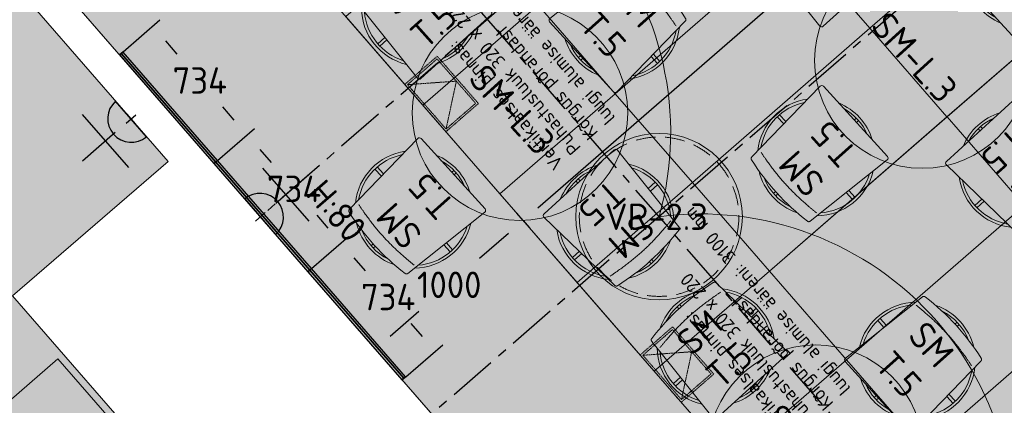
# Model space of a CAD drawing. Header units: millimetres. Extents: x -3074 to 179405, y -22 to 114374.
# Tile 169 of 184: x 164323 to 169349, y 105489 to 107458. Entities that reach past the tile are written whole.
import ezdxf

# ---------------------------------------------------------------- set-up
doc = ezdxf.new("R2010")
doc.units = ezdxf.units.MM
for name, pattern in [('Center', [400, 250, -50, 50, -50]), ('Hidden', [4, 2, -2]), ('Hidden 100.00_ 50.00', [150, 100, -50])]:
    doc.linetypes.add(name, pattern=pattern)
doc.layers.get('0').update_dxf_attribs({"true_color": 0x000000})
for name, color, linetype, true_color in [('_SA-ELEKTER_pistikupesad', 7, 'Continuous', 0x9900cc), ('_SA-LAGI_DIM', 250, 'Continuous', 0x333333), ('_SA-VALGUSTUS_abi', 7, 'Center', 0xff9f7f), ('Default', 7, 'Continuous', 0x000000)]:
    doc.layers.add(name, color=color, linetype=linetype, true_color=true_color)
for name, color, linetype, lineweight, true_color in [('_SA-ELEKTER_tekst', 7, 'Continuous', 9, 0x9900cc), ('_SA-LAGI', 7, 'Continuous', 9, 0x5b5b5b), ('_SA-LAGI_eriosade seadmed', 7, 'Continuous', 5, 0x9900cc), ('_SA-LAGI_hatch', 7, 'Continuous', 5, 0x787878), ('_SA-PORAND', 7, 'Continuous', 9, 0x5b5b5b), ('_SA-PORAND_hatch', 254, 'Continuous', 9, 0xbebebe), ('_SA-SEIN', 250, 'Continuous', 30, 0x333333), ('_SA-SEIN_dim', 1, 'Continuous', 13, 0xff0000), ('_SA-SISUSTUS_lahtine', 7, 'Continuous', 18, 0x7f4f3f), ('_SA-VALGUSTUS', 20, 'Continuous', 13, 0xff3f00), ('_SA-VALGUSTUS_valgusgrupid', 240, 'Continuous', 9, 0xff003f)]:
    doc.layers.add(name, color=color, linetype=linetype, lineweight=lineweight, true_color=true_color)
doc.styles.add('DIN Pro Light-Light', font='txt')
doc.styles.add('DIN Pro Medium-Medium', font='txt')
doc.dimstyles.new('INP_100_DIM', dxfattribs={"dimtxt": 135, "dimasz": 100, "dimexe": 50, "dimexo": 0.5, "dimgap": 20, "dimtad": 0, "dimtih": 1, "dimtoh": 1, "dimdec": 0, "dimzin": 1, "dimdsep": 46, "dimtxsty": 'DIN Pro Light-Light', "dimcen": 2.5, "dimadec": 1, "dimazin": 1, "dimtfac": 1, "dimtdec": 4, "dimtix": 1, "dimtofl": 0, "dimtmove": 1, "dimatfit": 3, "dimfxl": 1, "dimtolj": 1, "dimtzin": 1, "dimarcsym": 0})

# ---------------------------------------------------------------- blocks, each defined once
blk = doc.blocks.new('SM-T.5')
at = {"color": 0, "lineweight": -2}
for p, q in [((-7.2, -14.2), (-7.2, -28.5)), ((9.3, -14.3), (9.3, -28.5)), ((-285.7, -291.8), (-236.9, -291.8)), ((236.9, -291.8), (285.8, -291.8)), ((-285.7, -308.2), (-237.9, -308.2)), ((238, -308.2), (285.8, -308.2)), ((-7.2, -571.5), (-7.2, -585.8)), ((9.3, -571.5), (9.3, -585.7))]:
    blk.add_line(p, q, dxfattribs=at)
blk.add_lwpolyline([(-254.1, -558.9, 0.43317), (-242.2, -571.5), (242.3, -571.5, 0.43317), (254.1, -558.9), (221.9, -57.9), (221.9, -57.7), (221.8, -57.4), (221.8, -57.2), (221.8, -57), (221.7, -56.8), (221.7, -56.5), (221.7, -56.3), (221.6, -56), (221.5, -55.8), (221.5, -55.6), (221.4, -55.3), (221.3, -55.1), (221.3, -54.9), (221.2, -54.6), (221.1, -54.4), (221, -54.2), (220.9, -53.9), (220.8, -53.7), (220.7, -53.5), (220.6, -53.3), (220.5, -53), (220.4, -52.8), (220.2, -52.6), (220.1, -52.4), (220, -52.2), (219.8, -51.9), (219.7, -51.7), (219.5, -51.5), (219.4, -51.3), (219.2, -51.1), (219, -50.9), (218.9, -50.7), (218.7, -50.5), (218.5, -50.4), (218.3, -50.2), (218.1, -50), (218, -49.8), (217.8, -49.7), (217.6, -49.5), (217.4, -49.3), (217.2, -49.2), (217, -49), (216.8, -48.9), (216.5, -48.7), (216.3, -48.6), (216.1, -48.5), (215.9, -48.3), (215.7, -48.2), (215.5, -48.1), (215.2, -48), (215, -47.9), (214.8, -47.8), (214.6, -47.7), (214.3, -47.6), (214.1, -47.5), (213.9, -47.4), (213.7, -47.4), (213.4, -47.3), (213.2, -47.2), (213, -47.2), (212.7, -47.1), (212.5, -47), (212.3, -47), (212.1, -47), (185.8, -42.6), (159.5, -38.9), (133.2, -35.7), (106.8, -33.1), (80.4, -31.1), (54, -29.6), (27.5, -28.8), (1, -28.5), (-25.9, -28.8), (-52.8, -29.6), (-79.6, -31.1), (-106.2, -33.1), (-132.8, -35.7), (-159.3, -38.9), (-185.7, -42.6), (-212, -47), (-212.2, -47), (-212.5, -47), (-212.7, -47.1), (-212.9, -47.2), (-213.1, -47.2), (-213.4, -47.3), (-213.6, -47.4), (-213.8, -47.4), (-214, -47.5), (-214.3, -47.6), (-214.5, -47.7), (-214.7, -47.8), (-215, -47.9), (-215.2, -48), (-215.4, -48.1), (-215.6, -48.2), (-215.8, -48.3), (-216.1, -48.5), (-216.3, -48.6), (-216.5, -48.7), (-216.7, -48.9), (-216.9, -49), (-217.1, -49.2), (-217.3, -49.3), (-217.5, -49.5), (-217.7, -49.7), (-217.9, -49.8), (-218.1, -50), (-218.3, -50.2), (-218.4, -50.4), (-218.6, -50.5), (-218.8, -50.7), (-219, -50.9), (-219.1, -51.1), (-219.3, -51.3), (-219.4, -51.5), (-219.6, -51.7), (-219.7, -51.9), (-219.9, -52.2), (-220, -52.4), (-220.2, -52.6), (-220.3, -52.8), (-220.4, -53), (-220.5, -53.3), (-220.6, -53.5), (-220.7, -53.7), (-220.9, -53.9), (-220.9, -54.2), (-221, -54.4), (-221.1, -54.6), (-221.2, -54.9), (-221.3, -55.1), (-221.4, -55.3), (-221.4, -55.6), (-221.5, -55.8), (-221.5, -56), (-221.6, -56.3), (-221.6, -56.5), (-221.7, -56.8), (-221.7, -57), (-221.7, -57.2), (-221.8, -57.4), (-221.8, -57.7), (-221.8, -57.9)], format="xyb", close=True, dxfattribs=at)
for radius, start, end in [(300, 61.2594, 118.7531), (285.9, 69.2725, 110.7607), (300, 138.4815, 214.1519), (285.9, 142.2864, 210.347), (300, 325.8481, 41.5185), (285.9, 329.653, 37.7136), (300, 244.8399, 295.1601), (285.9, 251.7644, 288.2356)]:
    blk.add_arc((0, -300), radius, start, end, dxfattribs=at)
blk.add_open_spline([(-212.3, -109.6), (-160.2, -101.8), (-55.1, -91.9), (50.4, -91.5), (155.4, -101), (207.6, -108.7)], degree=2, dxfattribs=at)
at = {"color": 0, "linetype": 'ByBlock', "lineweight": -2, "insert": (-125.1, -119.9), "char_height": 135, "width": 767.213, "attachment_point": 1, "rotation": 359.5198, "style": 'DIN Pro Medium-Medium'}
blk.add_mtext('{\\fDIN Pro;SM}\\P{\\fDIN Pro;T.5}\\P', dxfattribs=at)
blk = doc.blocks.new('SM-L.3')
at = {"color": 0, "lineweight": -2}
blk.add_circle((31.1, -600), 550, dxfattribs=at)
at = {"color": 0, "linetype": 'ByBlock', "lineweight": -2, "insert": (-276.8, -551.5), "char_height": 135, "width": 1463.607, "attachment_point": 1, "style": 'DIN Pro Medium-Medium'}
blk.add_mtext('SM-L.3', dxfattribs=at)
blk = doc.blocks.new('_SA pistik(syvistatud) x1')
at = {"linetype": 'ByBlock', "lineweight": -2}
blk.add_hatch(color=0, dxfattribs=at).paths.add_polyline_path([(-80.2, 0), (80, 0), (80, 1.8), (79.9, 3.5), (79.8, 5.3), (79.6, 7.1), (79.4, 9), (79.2, 10.8), (78.9, 12.6), (78.5, 14.5), (78.1, 16.3), (77.7, 18.2), (77.2, 20), (76.7, 21.9), (76.1, 23.7), (75.5, 25.5), (74.8, 27.4), (74.1, 29.2), (73.3, 31), (72.5, 32.8), (71.7, 34.6), (70.7, 36.4), (69.8, 38.2), (68.8, 39.9), (67.7, 41.7), (66.6, 43.4), (65.5, 45), (64.3, 46.7), (63, 48.3), (61.7, 49.9), (60.4, 51.5), (59.1, 53), (57.6, 54.5), (56.2, 56), (54.7, 57.4), (53.2, 58.8), (51.7, 60.1), (50.1, 61.4), (48.5, 62.7), (46.8, 63.9), (45.1, 65.1), (43.4, 66.2), (41.7, 67.3), (40, 68.3), (38.2, 69.3), (36.5, 70.3), (34.7, 71.2), (32.8, 72), (31, 72.8), (29.2, 73.5), (27.4, 74.2), (25.5, 74.9), (23.7, 75.5), (21.8, 76), (19.9, 76.5), (18.1, 77), (16.2, 77.4), (14.4, 77.8), (12.5, 78.1), (10.7, 78.4), (8.9, 78.6), (7.1, 78.8), (5.3, 78.9), (3.5, 79), (1.7, 79.1), (-0.1, 79.1), (-1.9, 79.1), (-3.6, 79), (-5.4, 78.9), (-7.2, 78.8), (-9.1, 78.6), (-10.9, 78.4), (-12.7, 78.1), (-14.6, 77.8), (-16.4, 77.4), (-18.3, 77), (-20.1, 76.5), (-22, 76), (-23.8, 75.5), (-25.7, 74.9), (-27.5, 74.2), (-29.4, 73.5), (-31.2, 72.8), (-33, 72), (-34.8, 71.2), (-36.6, 70.3), (-38.4, 69.3), (-40.2, 68.3), (-41.9, 67.3), (-43.6, 66.2), (-45.3, 65.1), (-47, 63.9), (-48.6, 62.7), (-50.3, 61.4), (-51.8, 60.1), (-53.4, 58.8), (-54.9, 57.4), (-56.4, 56), (-57.8, 54.5), (-59.2, 53), (-60.6, 51.5), (-61.9, 49.9), (-63.2, 48.3), (-64.4, 46.7), (-65.6, 45), (-66.8, 43.4), (-67.9, 41.7), (-69, 39.9), (-70, 38.2), (-70.9, 36.4), (-71.8, 34.6), (-72.7, 32.8), (-73.5, 31), (-74.3, 29.2), (-75, 27.4), (-75.7, 25.5), (-76.3, 23.7), (-76.9, 21.9), (-77.4, 20), (-77.9, 18.2), (-78.3, 16.3), (-78.7, 14.5), (-79.1, 12.6), (-79.4, 10.8), (-79.6, 9), (-79.8, 7.1), (-80, 5.3), (-80.1, 3.5), (-80.2, 1.8)], flags=0)
at = {"color": 0, "linetype": 'ByBlock', "lineweight": -2}
for p, q in [((0, 70.7), (0, 218.6)), ((-120, 114.6), (120, 114.6)), ((0, 22), (0, -22)), ((22, 0), (-22, 0))]:
    blk.add_line(p, q, dxfattribs=at)
blk.add_lwpolyline([(-80.2, 0), (80, 0, 0.986995)], format="xyb", close=True, dxfattribs=at)
blk = doc.blocks.new('SM-K.6')
at = {"color": 0, "lineweight": -2}
blk.add_lwpolyline([(-550, 0), (-550, -765), (550, -765), (550, 0)], close=True, dxfattribs=at)
at = {"color": 0, "linetype": 'ByBlock', "lineweight": -2, "insert": (-120, -180.3), "char_height": 135, "width": 804.098, "attachment_point": 1, "style": 'DIN Pro Medium-Medium'}
blk.add_mtext('{\\fDIN Pro;SM}\\P{\\fDIN Pro;K.6}\\P', dxfattribs=at)
blk = doc.blocks.new('*D115')
at = {"layer": '_SA-SEIN_dim', "color": 0, "lineweight": -2}
for p, q in [((164850.7, 107294.2), (165039, 107457.9)), ((165066.9, 107349.6), (165125.2, 107282.5)), ((165418.1, 106945.6), (165359.7, 107012.8)), ((165333.1, 106739.3), (165521.4, 106902.9))]:
    blk.add_line(p, q, dxfattribs=at)
at = {"layer": '_SA-SEIN_dim', "color": 0}
for points in [[(165079.4, 107360.6), (165054.3, 107338.7), (165001.3, 107425.1)], [(165405.5, 106934.7), (165430.6, 106956.5), (165483.7, 106870.1)]]:
    blk.add_solid(points, dxfattribs=at)
at = {"layer": 'Defpoints', "color": 0}
for p in [(164850.3, 107293.9), (165483.7, 106870.1), (165332.7, 106738.9)]:
    blk.add_point(p, dxfattribs=at)
at = {"layer": '_SA-SEIN_dim', "color": 0, "insert": (165242.5, 107147.6), "char_height": 135, "attachment_point": 5, "style": 'DIN Pro Light-Light'}
blk.add_mtext('\\A1;734', dxfattribs=at)
blk = doc.blocks.new('*D116')
at = {"layer": '_SA-SEIN_dim', "color": 0, "lineweight": -2}
for p, q in [((165333.1, 106739.3), (165521.4, 106902.9)), ((165549.3, 106794.7), (165606.3, 106729)), ((165897.9, 106393.7), (165840.8, 106459.3)), ((165812.9, 106187.3), (166001.2, 106351))]:
    blk.add_line(p, q, dxfattribs=at)
at = {"layer": '_SA-SEIN_dim', "color": 0}
for points in [[(165561.9, 106805.6), (165536.7, 106783.7), (165483.7, 106870.1)], [(165885.3, 106382.7), (165910.4, 106404.6), (165963.5, 106318.2)]]:
    blk.add_solid(points, dxfattribs=at)
at = {"layer": 'Defpoints', "color": 0}
for p in [(165332.7, 106738.9), (165963.5, 106318.2), (165812.5, 106187)]:
    blk.add_point(p, dxfattribs=at)
at = {"layer": '_SA-SEIN_dim', "color": 0, "insert": (165723.6, 106594.2), "char_height": 135, "attachment_point": 5, "style": 'DIN Pro Light-Light'}
blk.add_mtext('\\A1;734', dxfattribs=at)
blk = doc.blocks.new('*D117')
at = {"layer": '_SA-SEIN_dim', "color": 0, "lineweight": -2}
for p, q in [((165812.9, 106187.3), (166001.2, 106351)), ((166029.1, 106242.7), (166086.8, 106176.3)), ((166379, 105840.2), (166321.3, 105906.6)), ((166294, 105633.9), (166482.3, 105797.5))]:
    blk.add_line(p, q, dxfattribs=at)
at = {"layer": '_SA-SEIN_dim', "color": 0}
for points in [[(166041.7, 106253.7), (166016.5, 106231.8), (165963.5, 106318.2)], [(166366.4, 105829.3), (166391.6, 105851.2), (166444.6, 105764.7)]]:
    blk.add_solid(points, dxfattribs=at)
at = {"layer": 'Defpoints', "color": 0}
for p in [(165812.5, 106187), (166444.6, 105764.7), (166293.6, 105633.5)]:
    blk.add_point(p, dxfattribs=at)
at = {"layer": '_SA-SEIN_dim', "color": 0, "insert": (166204, 106041.5), "char_height": 135, "attachment_point": 5, "style": 'DIN Pro Light-Light'}
blk.add_mtext('\\A1;734', dxfattribs=at)
blk = doc.blocks.new('*D118')
at = {"layer": '_SA-SEIN_dim', "color": 0, "lineweight": -2}
for p, q in [((164260.2, 107973.5), (164448.5, 108137.1)), ((164476.4, 108028.9), (164629, 107853.3)), ((164935.6, 107500.6), (164783, 107676.1)), ((164850.7, 107294.2), (165039, 107457.9))]:
    blk.add_line(p, q, dxfattribs=at)
at = {"layer": '_SA-SEIN_dim', "color": 0}
for points in [[(164489, 108039.8), (164463.8, 108017.9), (164410.8, 108104.3)], [(164923.1, 107489.6), (164948.2, 107511.5), (165001.3, 107425.1)]]:
    blk.add_solid(points, dxfattribs=at)
at = {"layer": 'Defpoints', "color": 0}
for p in [(164259.9, 107973.1), (165001.3, 107425.1), (164850.3, 107293.9)]:
    blk.add_point(p, dxfattribs=at)
at = {"layer": '_SA-SEIN_dim', "color": 0, "insert": (164706, 107764.7), "char_height": 135, "attachment_point": 5, "style": 'DIN Pro Light-Light'}
blk.add_mtext('\\A1;900', dxfattribs=at)
blk = doc.blocks.new('VR-2.3')
at = {"color": 0}
blk.add_circle((0, 0), 425, dxfattribs=at)
at = {"color": 0, "linetype": 'Hidden 100.00_ 50.00', "lineweight": -2}
blk.add_circle((0, 0), 407.1, dxfattribs=at)
at = {"color": 0, "lineweight": -2, "insert": (-277, 67.1), "char_height": 135, "width": 1378.033, "attachment_point": 1, "style": 'DIN Pro Medium-Medium'}
blk.add_mtext('VR-2.3', dxfattribs=at)
blk = doc.blocks.new('*D591')
at = {"layer": '_SA-LAGI_DIM', "color": 0, "lineweight": -2}
for p, q in [((166892.8, 106432), (166925.3, 106394.6)), ((166817, 106366.7), (166670.2, 106239.2)), ((166213.2, 105841.9), (166360, 105969.5)), ((166138.1, 105775.9), (166170.6, 105738.5))]:
    blk.add_line(p, q, dxfattribs=at)
at = {"layer": '_SA-LAGI_DIM', "color": 0}
for points in [[(166827.9, 106354.1), (166806.1, 106379.3), (166892.5, 106432.3)], [(166202.3, 105854.5), (166224.2, 105829.3), (166137.8, 105776.3)]]:
    blk.add_solid(points, dxfattribs=at)
at = {"layer": 'Defpoints', "color": 0}
for p in [(166892.5, 106432.3), (166137.8, 105776.3), (166137.8, 105776.3)]:
    blk.add_point(p, dxfattribs=at)
at = {"layer": '_SA-LAGI_DIM', "color": 0, "insert": (166515.1, 106104.3), "char_height": 135, "attachment_point": 5, "style": 'DIN Pro Light-Light'}
blk.add_mtext('\\A1;1000', dxfattribs=at)
blk = doc.blocks.new('*D593')
at = {"layer": '_SA-LAGI_DIM', "color": 0, "lineweight": -2}
for p, q in [((169903.4, 109050.4), (169871, 109087.7)), ((169828.3, 108984.4), (168553.2, 107876)), ((166967.9, 106497.9), (168243, 107606.3)), ((166892.1, 106432.7), (166859.7, 106470.1))]:
    blk.add_line(p, q, dxfattribs=at)
at = {"layer": '_SA-LAGI_DIM', "color": 0}
for points in [[(169839.2, 108971.8), (169817.4, 108997), (169903.8, 109050)], [(166957, 106510.5), (166978.9, 106485.4), (166892.5, 106432.3)]]:
    blk.add_solid(points, dxfattribs=at)
at = {"layer": 'Defpoints', "color": 0}
for p in [(169903.8, 109050), (169903.8, 109050), (166892.5, 106432.3)]:
    blk.add_point(p, dxfattribs=at)
at = {"layer": '_SA-LAGI_DIM', "color": 0, "insert": (168398.1, 107741.2), "char_height": 135, "attachment_point": 5, "style": 'DIN Pro Light-Light'}
blk.add_mtext('\\A1;3990', dxfattribs=at)
blk = doc.blocks.new('Vertikaalne puhastusluuk 320 x 220')
at = {"layer": '_SA-LAGI_eriosade seadmed', "linetype": 'Hidden'}
for points in [[(-23.6, 271), (-265.1, 61.1), (-120.8, -105), (120.8, 105)], [(-24.6, 256.9), (-251, 60.1), (-119.8, -90.9), (106.6, 106)]]:
    blk.add_lwpolyline(points, close=True, dxfattribs=at)
blk.add_lwpolyline([(-24.6, 256.9), (-6.6, 7.5), (-251, 60.1)], dxfattribs=at)

msp = doc.modelspace()

# ---------------------------------------------------------------- hatches: boundary and pattern name
at = {"layer": '_SA-LAGI_hatch'}
h = msp.add_hatch(dxfattribs=at)
h.set_pattern_fill('Plus', color=256, scale=100, angle=41, style=0, pattern_type=2)
h.set_pattern_definition([(41, (-9.43, -8.2), (-65.605903, 75.47096), [25, -75]), (131, (8.2, -9.43), (-75.47096, -65.605903), [25, -75])])
h.paths.add_polyline_path([(162181.7, 110327.2), (166702.4, 114257), (173892.8, 105985.4), (169372.1, 102055.6)], flags=0)
h.paths.add_polyline_path([(169333, 103624.8), (163330.1, 110530.4), (166341.4, 113148.1), (172344.3, 106242.5)], flags=0)
h = msp.add_hatch(dxfattribs=at)
h.set_pattern_fill('Squares', color=256, scale=200, angle=41, style=0, pattern_type=2)
h.set_pattern_definition([(41, (7e-15, -7e-15), (-32.802951, 37.735479), [50, -50]), (131, (7e-15, -7e-15), (-37.735479, -32.802951), [50, -50])])
h.paths.add_polyline_path([(163330.1, 110530.4), (166341.4, 113148.1), (171755.9, 106919.1), (168742.3, 104304.3)], flags=0)
h = msp.add_hatch(dxfattribs=at)
h.set_pattern_fill('Plus', color=256, scale=40, angle=41, style=0, pattern_type=2)
h.set_pattern_definition([(41, (-3.774, -3.28), (-26.242361, 30.188383), [10, -30]), (131, (3.28, -3.774), (-30.188383, -26.242361), [10, -30])])
h.paths.add_polyline_path([(160378, 108759.2), (164163.4, 104404.5), (165046.4, 105172.1), (164285.4, 106047.6), (165080.5, 106733.4), (162053.4, 110215.6)], flags=0)
at = {"layer": '_SA-PORAND_hatch', "true_color": 0xf1f1e1}
h = msp.add_hatch(dxfattribs=at)
h.set_pattern_fill('Hatch1', style=0, pattern_type=2)
h.set_pattern_definition([(0, (0, 0), (0, 0.125), [])])
h.paths.add_polyline_path([(166249.6, 113863.3), (166702.4, 114257), (167030.5, 113879.6), (167151.2, 113984.6), (170707.1, 109894.1), (170586.3, 109789.1), (170796.2, 109547.6), (170917, 109652.6), (173845.6, 106283.6), (174013.6, 106090.3), (173444, 105595.2), (173260.3, 105806.5), (169637.7, 102657.4), (169821.4, 102446.1), (169363.9, 102065.1), (162509.7, 109949.8), (166577.6, 113486)], flags=0)
msp.add_hatch(color=7, dxfattribs=at).paths.add_polyline_path([(165046.4, 105172.1), (164163.4, 104404.5), (160378, 108759.2), (162053.4, 110215.6), (162506.1, 109694.9), (162512.7, 109687.3), (163090, 109023.2), (163096.6, 109015.7), (164113.4, 107845.9), (164120, 107838.3), (164697.3, 107174.2), (164703.9, 107166.6), (165077.9, 106736.4), (164285.4, 106047.6)], flags=0)

# ---------------------------------------------------------------- linework, layer by layer
at = {"layer": '_SA-LAGI'}
for points in [[(162181.7, 110327.2), (166702.4, 114257), (173892.8, 105985.4), (169372.1, 102055.6)], [(163330, 110530.4), (166341.4, 113148.1), (171755.9, 106919.1), (168742.3, 104304.3)], [(169333, 103624.8), (163330.1, 110530.4), (166341.4, 113148.1), (172344.3, 106242.5)], [(160378, 108759.2), (164163.4, 104404.5), (165046.4, 105172.1), (164285.4, 106047.6), (165080.5, 106733.4), (162053.4, 110215.6)]]:
    msp.add_lwpolyline(points, close=True, dxfattribs=at)
at = {"layer": '_SA-LAGI_hatch'}
for points in [[(169567.8, 108201.9), (168662.1, 107414.6), (168268.8, 107867), (169174.1, 108654.7)], [(167362.8, 107080.2), (168268.5, 107867.4), (167875.2, 108319.9), (166969.2, 107533)], [(169961.4, 107749.1), (169055.7, 106961.8), (168662.4, 107414.2), (169567.8, 108201.9)], [(165986.9, 107474.1), (166380.5, 107021.3), (166969.2, 107533), (166575.6, 107985.8)], [(167756.5, 106627.3), (168662.1, 107414.6), (168268.8, 107867.1), (167362.8, 107080.2)], [(170355, 107296.2), (169449.4, 106509), (169056, 106961.4), (169961.4, 107749.1)], [(166380.5, 107021.3), (166774.2, 106568.4), (167362.8, 107080.2), (166969.2, 107533)], [(168150.1, 106174.5), (169055.7, 106961.8), (168662.5, 107414.3), (167756.5, 106627.3)], [(166774.2, 106568.4), (167167.8, 106115.6), (167756.5, 106627.3), (167362.8, 107080.2)], [(168543.7, 105721.7), (169449.4, 106509), (169056.1, 106961.5), (168150.1, 106174.5)], [(167167.8, 106115.6), (167561.4, 105662.8), (168150.1, 106174.5), (167756.5, 106627.3)], [(168937.4, 105268.9), (169843, 106056.1), (169449.7, 106508.6), (168543.7, 105721.7)], [(167561.4, 105662.8), (167955.1, 105210), (168543.7, 105721.7), (168150.1, 106174.5)], [(169331, 104816), (170236.7, 105603.3), (169843.4, 106055.8), (168937.4, 105268.9)], [(167955.1, 105210), (168348.7, 104757.1), (168937.4, 105268.9), (168543.7, 105721.7)]]:
    msp.add_lwpolyline(points, close=True, dxfattribs=at)
at = {"layer": '_SA-PORAND'}
msp.add_lwpolyline([(162181.7, 110327.2), (166702.4, 114257), (167030.5, 113879.6), (167151.2, 113984.6), (170707.1, 109894.1), (170586.3, 109789.1), (170796.2, 109547.6), (170917, 109652.6), (173845.6, 106283.6), (174013.6, 106090.3), (173444, 105595.2), (173260.3, 105806.5), (169637.7, 102657.4), (169821.4, 102446.1), (169363.9, 102065.1)], close=True, dxfattribs=at)
at = {"layer": '_SA-SEIN'}
for points in [[(164832.2, 107278.1), (164833.5, 107276.6), (164851.6, 107292.4), (164850.3, 107293.9)], [(165314.6, 106723.2), (165323.7, 106731.1), (164842.6, 107284.5), (164833.5, 107276.6)], [(165323.7, 106731.1), (165332.7, 106738.9), (164851.6, 107292.4), (164842.6, 107284.5)], [(165794.4, 106171.2), (165803.5, 106179.1), (165323.7, 106731.1), (165314.6, 106723.2)], [(165803.5, 106179.1), (165812.5, 106187), (165332.7, 106738.9), (165323.7, 106731.1)], [(165794.4, 106171.2), (166274.2, 105619.3), (166283.3, 105627.2), (165803.5, 106179.1)], [(165803.5, 106179.1), (166283.3, 105627.2), (166292.3, 105635), (165812.5, 106187)], [(166275.5, 105617.8), (166293.6, 105633.5), (166292.3, 105635), (166274.2, 105619.3)]]:
    msp.add_lwpolyline(points, close=True, dxfattribs=at)
at = {"layer": '_SA-VALGUSTUS_abi'}
for p, q in [((170256.4, 103380.7), (163341.5, 111335.4)), ((170079.2, 110387.7), (165550.9, 106451.4)), ((170954.9, 109380.3), (166426.6, 105444))]:
    msp.add_line(p, q, dxfattribs=at)
at = {"layer": '_SA-VALGUSTUS_valgusgrupid'}
for centre in [(166047.5, 106883), (167798.9, 104868.2)]:
    msp.add_arc(centre, 1598.1, 344.3589, 97.6411, dxfattribs=at)
at = {"layer": '_SA-VALGUSTUS_valgusgrupid', "extrusion": (0, 0, -1)}
msp.add_arc((-172954.2, 102817.8), 3809.1, 354.0234, 68.3121, dxfattribs=at)
at = {"layer": '_SA-VALGUSTUS_valgusgrupid'}
msp.add_point((168690.8, 107412.1), dxfattribs=at)

# ---------------------------------------------------------------- block references
at = {"layer": '_SA-ELEKTER_pistikupesad', "zscale": 1.5}
for p, xscale, yscale, rotation in [((164891, 106951.4), 1.499999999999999, 1.499999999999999, 131.0000018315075), ((165550.6, 106451.7), 1.5, 1.5, 311.0000018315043)]:
    msp.add_blockref('_SA pistik(syvistatud) x1', p, dxfattribs=dict(at, xscale=xscale, yscale=yscale, rotation=rotation))
at = {"layer": '_SA-SISUSTUS_lahtine'}
for name, p, rotation in [('SM-T.5', (168219, 108010.2), 42.30313637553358), ('SM-T.5', (169667.2, 107920.2), 312.3031363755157), ('SM-L.3', (169352.8, 107676.3), 312.3031363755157), ('SM-T.5', (166165.3, 107743.4), 42.30313637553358), ('SM-T.5', (167613.5, 107653.3), 312.3031363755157), ('SM-L.3', (167299.1, 107409.4), 312.3031363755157), ('SM-T.5', (168166.2, 106554.2), 132.3031363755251), ('SM-T.5', (169616.7, 106474.4), 222.3031363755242), ('SM-T.5', (166112.5, 106287.3), 132.3031363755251), ('SM-T.5', (167563, 106207.5), 222.3031363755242), ('SM-T.5', (167674.2, 106007.5), 42.30313637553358), ('SM-T.5', (169122.4, 105917.5), 312.3031363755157), ('SM-L.3', (168808.1, 105673.6), 312.3031363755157), ('SM-K.6', (164103, 105365.7), 41.00003329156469)]:
    msp.add_blockref(name, p, dxfattribs=dict(at, rotation=rotation))
at = {"layer": '_SA-VALGUSTUS'}
msp.add_blockref('VR-2.3', (167586.4, 106452.2), dxfattribs=at)
at = {"layer": 'Default', "rotation": 90.0000000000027}
for p in [(166559.2, 107151), (167760.6, 105768.9)]:
    msp.add_blockref('Vertikaalne puhastusluuk 320 x 220', p, dxfattribs=at)

# ---------------------------------------------------------------- texts
at = {"layer": '_SA-ELEKTER_tekst', "insert": (165880.2, 106653.9), "char_height": 135, "width": 1007.705, "attachment_point": 1, "rotation": 311, "style": 'DIN Pro Light-Light'}
msp.add_mtext('H:80', dxfattribs=at)
at = {"layer": '_SA-LAGI_eriosade seadmed', "char_height": 70, "width": 2841.311, "attachment_point": 1, "style": 'DIN Pro Light-Light'}
for insert, rotation in [((167050, 106682.8, 30.1), 131), ((168251.4, 105300.8, 30.1), 131), ((170112.5, 105198.8, 30.1), 221)]:
    msp.add_mtext('{\\fDIN Pro;Vertikaalses pinnas:}\\P{\\fDIN Pro;Puhastusluuk 320 x 220}\\P{\\fDIN Pro;Kõrgus põrandast}\\P{\\fDIN Pro;luugi alumise ääreni: 3100 mm}\\P', dxfattribs=dict(at, insert=insert, rotation=rotation))

# ---------------------------------------------------------------- dimensions: what is measured, and where the dimension line sits
at = {"layer": '_SA-LAGI_DIM'}
for base, p2, angle, picture, middle in [((169903.8, 109050), (169903.8, 109050), 41, '*D593', (168398.1, 107741.2)), ((166137.8, 105776.3), (166137.8, 105776.3), 221, '*D591', (166515.1, 106104.3))]:
    dim = msp.add_linear_dim(base=base, p1=(166892.5, 106432.3), p2=p2, angle=angle, dimstyle='INP_100_DIM', override={"dimtxt": 135, "dimasz": 100, "dimexe": 50, "dimexo": 0.5, "dimgap": 20, "dimdec": 0, "dimzin": 1, "dimtxsty": 'DIN Pro Light-Light', "dimsah": 0, "dimcen": 2.5, "dimadec": 1, "dimazin": 1, "dimtix": 0, "dimtmove": 0, "dimtzin": 1}, dxfattribs=at)
    dim.commit()
    dim.dimension.update_dxf_attribs({"geometry": picture, "text_midpoint": middle})
at = {"layer": '_SA-SEIN_dim'}
dim = msp.add_linear_dim(base=(165001.3, 107425.1), p1=(164259.9, 107973.1), p2=(164850.3, 107293.9), angle=311, dimstyle='INP_100_DIM', override={"dimtxt": 135, "dimasz": 100, "dimexe": 50, "dimexo": 0.5, "dimgap": 20, "dimdec": 0, "dimzin": 1, "dimtxsty": 'DIN Pro Light-Light', "dimsah": 0, "dimcen": 2.5, "dimadec": 1, "dimazin": 1, "dimtix": 0, "dimtmove": 0, "dimtzin": 1}, dxfattribs=at)
dim.commit()
dim.dimension.update_dxf_attribs({"geometry": '*D118', "text_midpoint": (164706, 107764.7)})
for base, p1, p2, picture, middle in [((165483.7, 106870.1), (164850.3, 107293.9), (165332.7, 106738.9), '*D115', (165242.5, 107147.6)), ((165963.5, 106318.2), (165332.7, 106738.9), (165812.5, 106187), '*D116', (165723.6, 106594.2)), ((166444.6, 105764.7), (165812.5, 106187), (166293.6, 105633.5), '*D117', (166204, 106041.5))]:
    dim = msp.add_linear_dim(base=base, p1=p1, p2=p2, angle=311, text='734', dimstyle='INP_100_DIM', override={"dimtxt": 135, "dimasz": 100, "dimexe": 50, "dimexo": 0.5, "dimgap": 20, "dimdec": 0, "dimzin": 1, "dimtxsty": 'DIN Pro Light-Light', "dimsah": 0, "dimcen": 2.5, "dimadec": 1, "dimazin": 1, "dimtix": 0, "dimtmove": 0, "dimtzin": 1}, dxfattribs=at)
    dim.commit()
    dim.dimension.update_dxf_attribs({"geometry": picture, "text_midpoint": middle})

doc.saveas('drawing.dxf')
